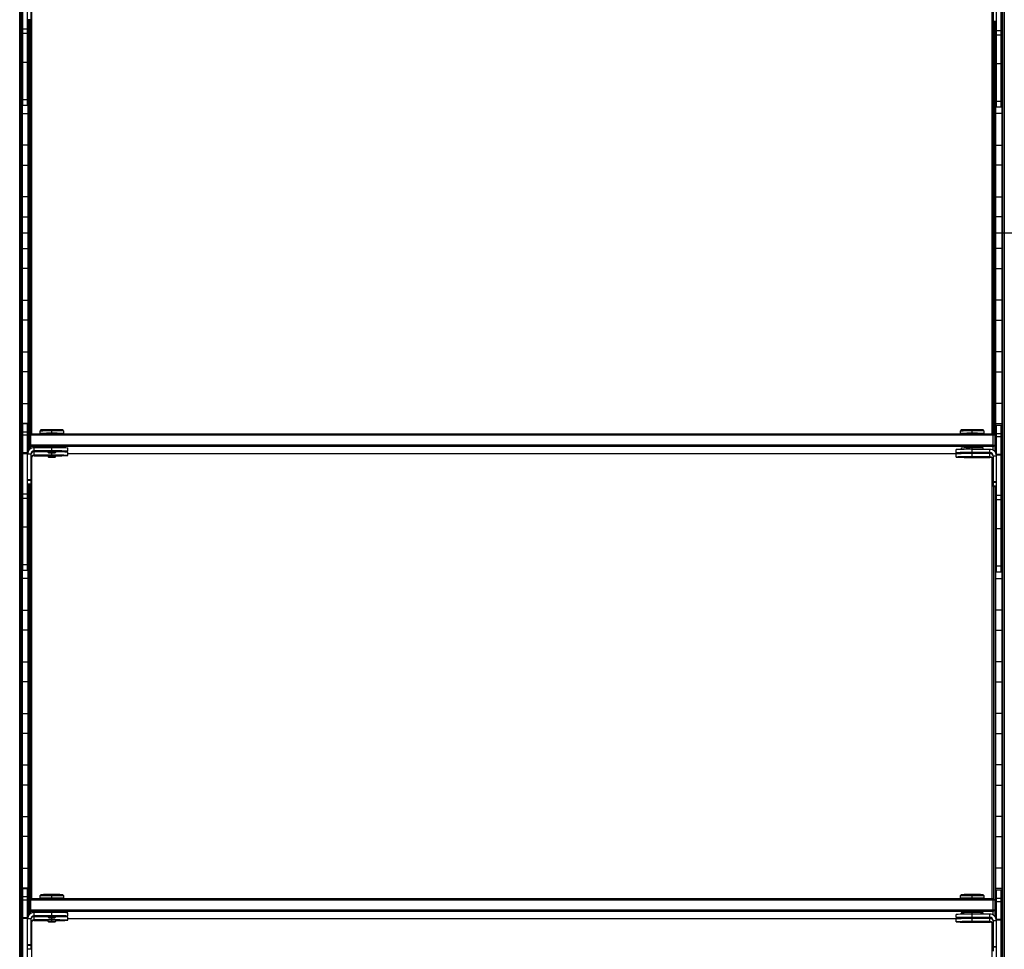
# Model space of a CAD drawing. Header units: millimetres. Extents: x -305 to 1524, y -1202 to 1202.
# Tile 2 of 8: x -305 to 305, y -444 to 132. Entities that reach past the tile are written whole.
import ezdxf

# ---------------------------------------------------------------- set-up
doc = ezdxf.new("R2010")
doc.units = ezdxf.units.MM

msp = doc.modelspace()

# ---------------------------------------------------------------- linework, layer by layer
at = {"color": 7, "linetype": 'Continuous', "lineweight": 25}
for p, q in [((-304.88, -1200), (-304.88, 1200)), ((-304.52, 1199.65), (-304.52, -1199.65)), ((-303.73, 1198.85), (-303.73, -1198.85)), ((-303.38, 1198.5), (-303.38, -1198.5)), ((303.38, 1198.5), (303.38, -1198.5)), ((303.73, -1198.85), (303.73, 1198.85)), ((304.52, 1199.65), (304.52, -1199.65)), ((304.88, 1200), (304.88, -1200)), ((-303, 78.75), (-303, 169.75)), ((-300, 78.75), (-300, 169.75)), ((300, 77.75), (300, 168.75)), ((303, 77.75), (303, 168.75)), ((-298, 150.78), (-298, 131.82)), ((-297.43, -124.54), (-297.43, 149.22)), ((297.43, -124.54), (297.43, 148.22)), ((298, 149.78), (298, 130.82)), ((-298, 131.82), (-300, 131.82)), ((-299.62, -135.53), (-299.62, 131.82)), ((-299.27, 131.82), (-299.27, -134.92)), ((-298.48, 131.82), (-298.48, -125.01)), ((-298.12, -124.66), (-298.12, 131.82)), ((298, 131.17), (300, 131.17)), ((298, 130.82), (300, 130.82)), ((298.12, -124.66), (298.12, 130.82)), ((298.48, 130.82), (298.48, -125.01)), ((299.27, 130.82), (299.27, -135.92)), ((299.62, -136.53), (299.62, 130.82)), ((-300, 126.08), (-303, 126.08)), ((-300, 123.41), (-303, 123.41)), ((303, 125.08), (300, 125.08)), ((303, 122.41), (300, 122.41)), ((-303, 118.2), (-303.38, 118.2)), ((-299.62, 118.2), (-300, 118.2)), ((299.62, 118.2), (300, 118.2)), ((303, 118.2), (303.38, 118.2)), ((-303.38, 105.8), (-303, 105.8)), ((-300, 105.56), (-303, 105.56)), ((-300, 105.8), (-299.62, 105.8)), ((300, 105.8), (299.62, 105.8)), ((303, 104.56), (300, 104.56)), ((303.38, 105.8), (303, 105.8)), ((-303, 86.2), (-303.38, 86.2)), ((-299.62, 86.2), (-300, 86.2)), ((299.62, 86.2), (300, 86.2)), ((303, 86.2), (303.38, 86.2)), ((-300, 82.32), (-303, 82.32)), ((303, 81.32), (300, 81.32)), ((-303.38, 73.8), (-299.62, 73.8)), ((-300, 78.75), (-303, 78.75)), ((303.38, 73.8), (299.62, 73.8)), ((303, 77.75), (300, 77.75)), ((-299.62, 54.2), (-303.38, 54.2)), ((299.62, 54.2), (303.38, 54.2)), ((-303.38, 41.8), (-299.62, 41.8)), ((303.38, 41.8), (299.62, 41.8)), ((-299.62, 22.2), (-303.38, 22.2)), ((299.62, 22.2), (303.38, 22.2)), ((-303.38, 9.8), (-299.62, 9.8)), ((303.38, 9.8), (299.62, 9.8)), ((-304.88, 0), (-297.43, 0)), ((297.43, 0), (312.32, 0)), ((-303.38, -9.8), (-299.62, -9.8)), ((303.38, -9.8), (299.62, -9.8)), ((-299.62, -22.2), (-303.38, -22.2)), ((299.62, -22.2), (303.38, -22.2)), ((-303.38, -41.8), (-299.62, -41.8)), ((303.38, -41.8), (299.62, -41.8)), ((-299.62, -54.2), (-303.38, -54.2)), ((299.62, -54.2), (303.38, -54.2)), ((-303.38, -73.8), (-299.62, -73.8)), ((303.38, -73.8), (299.62, -73.8)), ((-299.62, -86.2), (-303.38, -86.2)), ((299.62, -86.2), (303.38, -86.2)), ((-303.38, -105.8), (-299.62, -105.8)), ((303.38, -105.8), (299.62, -105.8)), ((-299.62, -118.2), (-303.38, -118.2)), ((-303, -209.25), (-303, -118.25)), ((-303, -118.25), (-300, -118.25)), ((-300, -209.25), (-300, -118.25)), ((299.62, -118.2), (303.38, -118.2)), ((300, -210.25), (300, -119.25)), ((300, -119.25), (303, -119.25)), ((303, -210.25), (303, -119.25)), ((-300, -123.52), (-303, -123.52)), ((-300, -125.49), (-303, -125.49)), ((-299, -125.54), (-298, -124.54)), ((-299, -125.54), (-298, -125.52)), ((-299, -125.54), (-299, -134.57)), ((-298, -133.75), (-298, -124.54)), ((-298, -124.54), (298, -124.54)), ((298, -125.52), (-298, -125.52)), ((-291.75, -122.19), (-292.5, -122.94)), ((-292.5, -122.94), (-292.5, -124.39)), ((-291.75, -124.39), (-291.75, -124.54)), ((-285, -124.26), (-285, -122.08)), ((-285, -124.28), (-285, -124.54)), ((-277.5, -122.94), (-278.25, -122.19)), ((-278.25, -124.54), (-278.25, -124.39)), ((-277.5, -124.39), (-277.5, -122.94)), ((278.25, -122.19), (277.5, -122.94)), ((277.5, -122.94), (277.5, -124.39)), ((278.25, -124.39), (278.25, -124.54)), ((285, -124.26), (285, -122.08)), ((285, -124.28), (285, -124.54)), ((292.5, -122.94), (291.75, -122.19)), ((291.75, -124.54), (291.75, -124.39)), ((292.5, -124.39), (292.5, -122.94)), ((298, -134.75), (298, -124.54)), ((299, -125.54), (298, -124.54)), ((299, -125.54), (298, -125.52)), ((299, -125.54), (299, -135.57)), ((303, -124.52), (300, -124.52)), ((303, -126.49), (300, -126.49)), ((-298, -131.52), (-299, -131.54)), ((-298, -132.54), (-299, -131.54)), ((-298, -131.52), (298, -131.52)), ((298, -132.54), (-298, -132.54)), ((-296, -135.57), (-296, -133.22)), ((-285, -133.22), (-296, -133.22)), ((-285, -135.22), (-285, -133.22)), ((-275, -135.39), (-275, -133.39)), ((278.25, -133.39), (278.25, -134.26)), ((285, -136.22), (285, -133.27)), ((291.75, -134.22), (291.75, -133.39)), ((298, -131.52), (299, -131.54)), ((298, -132.54), (299, -131.54)), ((-303.38, -137.8), (-303, -137.8)), ((-300, -136.48), (-303, -136.48)), ((-300, -136.92), (-303, -136.92)), ((-298, -137.22), (-300, -137.22)), ((-298, -137.22), (-298, -156.18)), ((-297.43, -412.54), (-297.43, -138.78)), ((-285, -135.22), (-296, -135.22)), ((-296, -135.57), (-287.5, -135.57)), ((-296, -138.18), (-296, -135.84)), ((-287.5, -135.84), (-296, -135.84)), ((-285, -137.83), (-296, -137.83)), ((-296, -138.18), (-287.5, -138.18)), ((-287.5, -135.39), (-287.5, -135.89)), ((-287.5, -135.89), (-287, -136.39)), ((-287.5, -138.01), (-287.5, -138.51)), ((-287.5, -138.51), (-287, -139.01)), ((-285, -136.36), (-285, -135.35)), ((-285, -137.83), (-285, -136.43)), ((-285, -138.97), (-285, -137.97)), ((-283, -136.39), (-282.5, -135.89)), ((-283, -139.01), (-282.5, -138.51)), ((-282.5, -135.89), (-282.5, -135.39)), ((-282.5, -138.51), (-282.5, -138.01)), ((-275, -138.01), (-275, -136.01)), ((-275, -136.86), (278.25, -136.86)), ((275, -136.39), (275, -134.39)), ((275, -139.01), (275, -137.01)), ((278.25, -136.52), (278.25, -136.88)), ((282.98, -136.37), (283, -136.39)), ((282.98, -138.99), (283, -139.01)), ((296, -134.22), (285, -134.22)), ((296, -136.22), (285, -136.22)), ((285, -136.36), (285, -136.35)), ((285, -136.43), (285, -136.43)), ((285, -136.57), (296, -136.57)), ((285, -138.83), (285, -136.57)), ((296, -136.84), (285, -136.84)), ((296, -138.83), (285, -138.83)), ((285, -138.97), (285, -138.97)), ((285, -139.05), (285, -139.04)), ((285, -139.18), (296, -139.18)), ((287, -136.39), (287.02, -136.37)), ((287, -139.01), (287.02, -138.99)), ((291.75, -136.84), (291.75, -136.57)), ((296, -136.57), (296, -134.22)), ((296, -139.18), (296, -136.84)), ((296.49, -136.86), (297.05, -136.86)), ((297.43, -412.54), (297.43, -139.78)), ((298, -138.22), (298, -157.18)), ((298, -138.22), (300, -138.22)), ((300, -137.8), (299.98, -137.8)), ((303, -137.48), (300, -137.48)), ((303, -137.92), (300, -137.92)), ((303.38, -137.8), (303, -137.8)), ((-303, -150.2), (-303.38, -150.2)), ((303, -150.2), (303.38, -150.2)), ((-298, -153.21), (-300, -153.21)), ((-298, -153.56), (-300, -153.56)), ((-298, -155.83), (-300, -155.83)), ((-298, -156.18), (-300, -156.18)), ((-299.62, -423.53), (-299.62, -156.18)), ((-299.27, -156.18), (-299.27, -422.92)), ((-298.48, -413.01), (-298.48, -156.18)), ((-298.12, -156.18), (-298.12, -412.66)), ((298, -154.21), (300, -154.21)), ((298, -154.56), (300, -154.56)), ((298, -156.83), (300, -156.83)), ((298, -157.18), (300, -157.18)), ((298.12, -157.18), (298.12, -412.66)), ((298.48, -413.01), (298.48, -157.18)), ((299.27, -157.18), (299.27, -423.92)), ((299.62, -424.53), (299.62, -157.18)), ((-300, -161.92), (-303, -161.92)), ((-300, -164.59), (-303, -164.59)), ((303, -162.92), (300, -162.92)), ((-303.38, -169.8), (-303, -169.8)), ((-300, -169.8), (-299.62, -169.8)), ((300, -169.8), (299.62, -169.8)), ((303, -165.59), (300, -165.59)), ((303.38, -169.8), (303, -169.8)), ((-303, -182.2), (-303.38, -182.2)), ((-300, -182.44), (-303, -182.44)), ((-299.62, -182.2), (-300, -182.2)), ((299.62, -182.2), (300, -182.2)), ((303, -182.2), (303.38, -182.2)), ((303, -183.44), (300, -183.44)), ((-303.38, -201.8), (-303, -201.8)), ((-300, -205.68), (-303, -205.68)), ((-300, -201.8), (-299.62, -201.8)), ((300, -201.8), (299.62, -201.8)), ((303, -206.68), (300, -206.68)), ((303.38, -201.8), (303, -201.8)), ((-300, -209.25), (-303, -209.25)), ((303, -210.25), (300, -210.25)), ((-299.62, -214.2), (-303.38, -214.2)), ((299.62, -214.2), (303.38, -214.2)), ((-303.38, -233.8), (-299.62, -233.8)), ((303.38, -233.8), (299.62, -233.8)), ((-299.62, -246.2), (-303.38, -246.2)), ((299.62, -246.2), (303.38, -246.2)), ((-303.38, -265.8), (-299.62, -265.8)), ((303.38, -265.8), (299.62, -265.8)), ((-299.62, -278.2), (-303.38, -278.2)), ((299.62, -278.2), (303.38, -278.2)), ((-303.38, -297.8), (-299.62, -297.8)), ((303.38, -297.8), (299.62, -297.8)), ((-299.62, -310.2), (-303.38, -310.2)), ((299.62, -310.2), (303.38, -310.2)), ((-303.38, -329.8), (-299.62, -329.8)), ((303.38, -329.8), (299.62, -329.8)), ((-299.62, -342.2), (-303.38, -342.2)), ((299.62, -342.2), (303.38, -342.2)), ((-303.38, -361.8), (-299.62, -361.8)), ((303.38, -361.8), (299.62, -361.8)), ((-299.62, -374.2), (-303.38, -374.2)), ((299.62, -374.2), (303.38, -374.2)), ((-303.38, -393.8), (-299.62, -393.8)), ((303.38, -393.8), (299.62, -393.8)), ((-299.62, -406.2), (-303.38, -406.2)), ((-303, -497.25), (-303, -406.25)), ((-303, -406.25), (-300, -406.25)), ((-300, -497.25), (-300, -406.25)), ((299.62, -406.2), (303.38, -406.2)), ((300, -498.25), (300, -407.25)), ((300, -407.25), (303, -407.25)), ((303, -498.25), (303, -407.25)), ((-300, -411.52), (-303, -411.52)), ((-300, -413.49), (-303, -413.49)), ((-299, -413.54), (-298, -412.54)), ((-299, -413.54), (-298, -413.52)), ((-299, -413.54), (-299, -422.57)), ((-298, -421.75), (-298, -412.54)), ((-298, -412.54), (298, -412.54)), ((298, -413.52), (-298, -413.52)), ((-291.75, -410.19), (-292.5, -410.94)), ((-292.5, -410.94), (-292.5, -412.39)), ((-291.75, -412.39), (-291.75, -412.54)), ((-285, -412.26), (-285, -410.08)), ((-285, -412.28), (-285, -412.54)), ((-277.5, -410.94), (-278.25, -410.19)), ((-278.25, -412.54), (-278.25, -412.39)), ((-277.5, -412.39), (-277.5, -410.94)), ((278.25, -410.19), (277.5, -410.94)), ((277.5, -410.94), (277.5, -412.39)), ((278.25, -412.39), (278.25, -412.54)), ((285, -412.26), (285, -410.08)), ((285, -412.28), (285, -412.54)), ((292.5, -410.94), (291.75, -410.19)), ((291.75, -412.54), (291.75, -412.39)), ((292.5, -412.39), (292.5, -410.94)), ((298, -422.75), (298, -412.54)), ((299, -413.54), (298, -412.54)), ((299, -413.54), (298, -413.52)), ((299, -413.54), (299, -423.57)), ((303, -412.52), (300, -412.52)), ((303, -414.49), (300, -414.49)), ((-298, -419.52), (-299, -419.54)), ((-298, -420.54), (-299, -419.54)), ((-298, -419.52), (298, -419.52)), ((298, -420.54), (-298, -420.54)), ((298, -419.52), (299, -419.54)), ((298, -420.54), (299, -419.54)), ((-303.38, -425.8), (-303, -425.8)), ((-300, -424.48), (-303, -424.48)), ((-300, -424.92), (-303, -424.92)), ((-298, -425.22), (-300, -425.22)), ((-298, -425.22), (-298, -444.18)), ((-297.43, -700.54), (-297.43, -426.78)), ((-296, -423.57), (-296, -421.22)), ((-285, -421.22), (-296, -421.22)), ((-285, -423.22), (-296, -423.22)), ((-296, -423.57), (-287.5, -423.57)), ((-296, -426.18), (-296, -423.84)), ((-287.5, -423.84), (-296, -423.84)), ((-285, -425.83), (-296, -425.83)), ((-296, -426.18), (-287.5, -426.18)), ((-287.5, -423.39), (-287.5, -423.89)), ((-287.5, -423.89), (-287, -424.39)), ((-287.5, -426.01), (-287.5, -426.51)), ((-287.5, -426.51), (-287, -427.01)), ((-285, -423.22), (-285, -421.22)), ((-285, -424.36), (-285, -423.35)), ((-285, -425.83), (-285, -424.43)), ((-285, -426.97), (-285, -425.97)), ((-283, -424.39), (-282.5, -423.89)), ((-283, -427.01), (-282.5, -426.51)), ((-282.5, -423.89), (-282.5, -423.39)), ((-282.5, -426.51), (-282.5, -426.01)), ((-275, -423.39), (-275, -421.39)), ((-275, -426.01), (-275, -424.01)), ((-275, -424.86), (278.25, -424.86)), ((275, -424.39), (275, -422.39)), ((275, -427.01), (275, -425.01)), ((278.25, -421.39), (278.25, -422.26)), ((278.25, -424.52), (278.25, -424.88)), ((282.98, -424.37), (283, -424.39)), ((285, -424.22), (285, -421.27)), ((296, -422.22), (285, -422.22)), ((296, -424.22), (285, -424.22)), ((285, -424.36), (285, -424.35)), ((285, -424.43), (285, -424.43)), ((285, -424.57), (296, -424.57)), ((285, -426.83), (285, -424.57)), ((296, -424.84), (285, -424.84)), ((287, -424.39), (287.02, -424.37)), ((291.75, -422.22), (291.75, -421.39)), ((291.75, -424.84), (291.75, -424.57)), ((296, -424.57), (296, -422.22)), ((296, -427.18), (296, -424.84)), ((296.49, -424.86), (297.05, -424.86)), ((298, -426.22), (298, -445.18)), ((298, -426.22), (300, -426.22)), ((300, -425.8), (299.98, -425.8)), ((303, -425.48), (300, -425.48)), ((303, -425.92), (300, -425.92)), ((303.38, -425.8), (303, -425.8)), ((282.98, -426.99), (283, -427.01)), ((296, -426.83), (285, -426.83)), ((285, -426.97), (285, -426.97)), ((285, -427.05), (285, -427.04)), ((285, -427.18), (296, -427.18)), ((287, -427.01), (287.02, -426.99)), ((297.43, -700.54), (297.43, -427.78)), ((-303, -438.2), (-303.38, -438.2)), ((303, -438.2), (303.38, -438.2)), ((-298, -441.21), (-300, -441.21)), ((-298, -441.56), (-300, -441.56)), ((-298, -443.83), (-300, -443.83)), ((298, -442.21), (300, -442.21)), ((298, -442.56), (300, -442.56))]:
    msp.add_line(p, q, dxfattribs=at)
at = {"color": 7, "linetype": 'Continuous', "lineweight": 25, "flags": 128}
for points in [[(-291.75, -124.45), (-291.76, -124.45), (-292.31, -124.42), (-292.5, -124.39), (-292.31, -124.36), (-291.76, -124.34), (-290.86, -124.31), (-289.68, -124.29), (-288.25, -124.28), (-286.67, -124.27), (-285, -124.26)], [(-285, -124.26), (-283.33, -124.27), (-281.75, -124.28), (-280.32, -124.29), (-279.14, -124.31), (-278.24, -124.34), (-277.69, -124.36), (-277.5, -124.39), (-277.69, -124.42), (-278.24, -124.45), (-278.25, -124.45)], [(278.25, -124.45), (278.24, -124.45), (277.69, -124.42), (277.5, -124.39), (277.69, -124.36), (278.24, -124.34), (279.14, -124.31), (280.32, -124.29), (281.75, -124.28), (283.33, -124.27), (285, -124.26)], [(285, -124.26), (286.67, -124.27), (288.25, -124.28), (289.68, -124.29), (290.86, -124.31), (291.76, -124.34), (292.31, -124.36), (292.5, -124.39), (292.31, -124.42), (291.76, -124.45), (291.75, -124.45)], [(-296, -135.84), (-296.78, -135.91), (-297.31, -136.06)], [(-285, -136.36), (-285.77, -136.36), (-286.41, -136.37), (-286.85, -136.38), (-287, -136.39), (-286.85, -136.4), (-286.41, -136.42), (-285.77, -136.42), (-285, -136.43)], [(-285, -138.97), (-285.77, -138.98), (-286.41, -138.98), (-286.85, -139), (-287, -139.01), (-286.85, -139.02), (-286.41, -139.03), (-285.77, -139.04), (-285, -139.04)], [(-285, -136.43), (-284.23, -136.42), (-283.59, -136.42), (-283.15, -136.4), (-283, -136.39), (-283.15, -136.38), (-283.59, -136.37), (-284.23, -136.36), (-285, -136.36)], [(-285, -139.04), (-284.23, -139.04), (-283.59, -139.03), (-283.15, -139.02), (-283, -139.01), (-283.15, -139), (-283.59, -138.98), (-284.23, -138.98), (-285, -138.97)], [(285, -136.43), (284.14, -136.43), (283.41, -136.42), (282.92, -136.41), (282.75, -136.39), (282.92, -136.38), (283.41, -136.36), (284.14, -136.36), (285, -136.35)], [(285, -139.05), (284.14, -139.05), (283.41, -139.04), (282.92, -139.02), (282.75, -139.01), (282.92, -138.99), (283.41, -138.98), (284.14, -138.97), (285, -138.97)], [(285, -136.36), (284.23, -136.36), (283.59, -136.37), (283.15, -136.38), (283, -136.39), (283.15, -136.4), (283.59, -136.42), (284.23, -136.42), (285, -136.43)], [(285, -138.97), (284.23, -138.98), (283.59, -138.98), (283.15, -139), (283, -139.01), (283.15, -139.02), (283.59, -139.03), (284.23, -139.04), (285, -139.04)], [(285, -136.35), (285.86, -136.36), (286.59, -136.36), (287.08, -136.38), (287.25, -136.39), (287.08, -136.41), (286.59, -136.42), (285.86, -136.43), (285, -136.43)], [(285, -136.43), (285.77, -136.42), (286.41, -136.42), (286.85, -136.4), (287, -136.39), (286.85, -136.38), (286.41, -136.37), (285.77, -136.36), (285, -136.36)], [(285, -139.04), (285.77, -139.04), (286.41, -139.03), (286.85, -139.02), (287, -139.01), (286.85, -139), (286.41, -138.98), (285.77, -138.98), (285, -138.97)], [(285, -138.97), (285.86, -138.97), (286.59, -138.98), (287.08, -138.99), (287.25, -139.01), (287.08, -139.02), (286.59, -139.04), (285.86, -139.05), (285, -139.05)], [(297.31, -137.06), (296.78, -136.91), (296, -136.84)], [(-291.75, -412.45), (-291.76, -412.45), (-292.31, -412.42), (-292.5, -412.39), (-292.31, -412.36), (-291.76, -412.34), (-290.86, -412.31), (-289.68, -412.29), (-288.25, -412.28), (-286.67, -412.27), (-285, -412.26)], [(-285, -412.26), (-283.33, -412.27), (-281.75, -412.28), (-280.32, -412.29), (-279.14, -412.31), (-278.24, -412.34), (-277.69, -412.36), (-277.5, -412.39), (-277.69, -412.42), (-278.24, -412.45), (-278.25, -412.45)], [(278.25, -412.45), (278.24, -412.45), (277.69, -412.42), (277.5, -412.39), (277.69, -412.36), (278.24, -412.34), (279.14, -412.31), (280.32, -412.29), (281.75, -412.28), (283.33, -412.27), (285, -412.26)], [(285, -412.26), (286.67, -412.27), (288.25, -412.28), (289.68, -412.29), (290.86, -412.31), (291.76, -412.34), (292.31, -412.36), (292.5, -412.39), (292.31, -412.42), (291.76, -412.45), (291.75, -412.45)], [(-296, -423.84), (-296.78, -423.91), (-297.31, -424.06)], [(-287.5, -426.51), (-287.5, -426.51), (-287.31, -426.49), (-286.77, -426.48), (-285.96, -426.47), (-285, -426.47)], [(-285, -424.36), (-285.77, -424.36), (-286.41, -424.37), (-286.85, -424.38), (-287, -424.39), (-286.85, -424.4), (-286.41, -424.42), (-285.77, -424.42), (-285, -424.43)], [(-285, -423.85), (-284.04, -423.85), (-283.23, -423.86), (-282.69, -423.87), (-282.5, -423.89), (-282.5, -423.89)], [(-285, -424.43), (-284.23, -424.42), (-283.59, -424.42), (-283.15, -424.4), (-283, -424.39), (-283.15, -424.38), (-283.59, -424.37), (-284.23, -424.36), (-285, -424.36)], [(-285, -426.47), (-284.04, -426.47), (-283.23, -426.48), (-282.69, -426.49), (-282.5, -426.51), (-282.5, -426.51)], [(285, -424.43), (284.14, -424.43), (283.41, -424.42), (282.92, -424.41), (282.75, -424.39), (282.92, -424.38), (283.41, -424.36), (284.14, -424.36), (285, -424.35)], [(285, -424.36), (284.23, -424.36), (283.59, -424.37), (283.15, -424.38), (283, -424.39), (283.15, -424.4), (283.59, -424.42), (284.23, -424.42), (285, -424.43)], [(285, -424.35), (285.86, -424.36), (286.59, -424.36), (287.08, -424.38), (287.25, -424.39), (287.08, -424.41), (286.59, -424.42), (285.86, -424.43), (285, -424.43)], [(285, -424.43), (285.77, -424.42), (286.41, -424.42), (286.85, -424.4), (287, -424.39), (286.85, -424.38), (286.41, -424.37), (285.77, -424.36), (285, -424.36)], [(297.31, -425.06), (296.78, -424.91), (296, -424.84)], [(-285, -426.97), (-285.77, -426.98), (-286.41, -426.98), (-286.85, -427), (-287, -427.01), (-286.85, -427.02), (-286.41, -427.03), (-285.77, -427.04), (-285, -427.04)], [(-285, -427.04), (-284.23, -427.04), (-283.59, -427.03), (-283.15, -427.02), (-283, -427.01), (-283.15, -427), (-283.59, -426.98), (-284.23, -426.98), (-285, -426.97)], [(285, -427.05), (284.14, -427.05), (283.41, -427.04), (282.92, -427.02), (282.75, -427.01), (282.92, -426.99), (283.41, -426.98), (284.14, -426.97), (285, -426.97)], [(285, -426.97), (284.23, -426.98), (283.59, -426.98), (283.15, -427), (283, -427.01), (283.15, -427.02), (283.59, -427.03), (284.23, -427.04), (285, -427.04)], [(285, -427.04), (285.77, -427.04), (286.41, -427.03), (286.85, -427.02), (287, -427.01), (286.85, -427), (286.41, -426.98), (285.77, -426.98), (285, -426.97)], [(285, -426.97), (285.86, -426.97), (286.59, -426.98), (287.08, -426.99), (287.25, -427.01), (287.08, -427.02), (286.59, -427.04), (285.86, -427.05), (285, -427.05)]]:
    msp.add_lwpolyline(points, dxfattribs=at)
at = {"color": 7, "linetype": 'Continuous', "lineweight": 25}
for centre, radius, start, end in [((-286.6, -246.23), 123.43, 89.25854, 92.74116), ((-286.54, -229.34), 107.28, 89.1797, 92.78539), ((-286.55, -228.68), 104.41, 89.14727, 92.85242), ((-282.94, -198.68), 76.63, 86.49325, 91.54166), ((-282.85, -214.46), 91.67, 86.65543, 91.34487), ((-282.92, -198.3), 74.05, 86.38746, 91.61285), ((283.4, -246.23), 123.43, 89.25854, 92.74116), ((283.46, -229.34), 107.28, 89.1797, 92.78539), ((283.45, -228.68), 104.41, 89.14727, 92.85242), ((287.06, -198.68), 76.63, 86.49325, 91.54166), ((287.15, -214.46), 91.67, 86.65543, 91.34487), ((287.08, -198.3), 74.05, 86.38746, 91.61285), ((-296, -137.22), 4, 89.99564, 179.99564), ((-282.5, -276.6), 143.4, 87.00167, 90.99863), ((283.45, -237.68), 104.41, 89.14727, 92.85242), ((287.08, -207.29), 74.05, 86.38746, 91.61285), ((-296, -137.22), 2, 89.99564, 179.99564), ((-296, -137.57), 2, 89.99564, 179.99564), ((-296, -139.83), 2, 89.99564, 179.99564), ((-296, -140.18), 2, 89.99564, 179.99564), ((-285.62, -171.69), 35.85, 89.00137, 92.99833), ((-285.62, -174.31), 35.85, 89.00137, 92.99833), ((-282.5, -278.59), 143.4, 87.00167, 90.99863), ((-284.38, -171.69), 35.85, 87.00167, 90.99863), ((-282.5, -281.21), 143.4, 87.00167, 90.99863), ((-284.38, -174.31), 35.85, 87.00167, 90.99863), ((-281.4, -17.71), 117.85, 269.46681, 273.11461), ((-280.69, -221.87), 86.05, 86.21089, 91.20769), ((-281.4, -20.33), 117.85, 269.46681, 273.11461), ((282.5, -277.6), 143.4, 89.00137, 92.99833), ((282.5, -279.59), 143.4, 89.00137, 92.99833), ((282.5, 6.81), 143.4, 267.00167, 270.99863), ((282.5, -280.21), 143.4, 89.00137, 92.99833), ((282.5, -282.21), 143.4, 89.00137, 92.99833), ((282.5, 4.19), 143.4, 267.00167, 270.99863), ((296, -138.22), 4, 0.00436, 90.00436), ((296, -138.22), 2, 0.00436, 90.00436), ((296, -138.57), 2, 0.00436, 90.00436), ((296, -140.83), 2, 0.00436, 90.00436), ((296, -141.18), 2, 0.00436, 90.00436), ((-286.6, -534.23), 123.43, 89.25854, 92.74116), ((-286.54, -517.34), 107.28, 89.1797, 92.78539), ((-286.55, -516.68), 104.41, 89.14727, 92.85242), ((-282.94, -486.68), 76.63, 86.49325, 91.54166), ((-282.85, -502.46), 91.67, 86.65543, 91.34487), ((-282.92, -486.3), 74.05, 86.38746, 91.61285), ((283.4, -534.23), 123.43, 89.25854, 92.74116), ((283.46, -517.34), 107.28, 89.1797, 92.78539), ((283.45, -516.68), 104.41, 89.14727, 92.85242), ((287.06, -486.68), 76.63, 86.49325, 91.54166), ((287.15, -502.46), 91.67, 86.65543, 91.34487), ((287.08, -486.3), 74.05, 86.38746, 91.61285), ((-296, -425.22), 4, 89.99564, 179.99564), ((-296, -425.22), 2, 89.99564, 179.99564), ((-296, -425.57), 2, 89.99564, 179.99564), ((-296, -427.83), 2, 89.99564, 179.99564), ((-296, -428.18), 2, 89.99564, 179.99564), ((-285.62, -459.69), 35.85, 89.00137, 92.99833), ((-282.5, -564.6), 143.4, 87.00167, 90.99863), ((-282.5, -566.59), 143.4, 87.00167, 90.99863), ((-282.5, -569.21), 143.4, 87.00167, 90.99863), ((-281.4, -305.71), 117.85, 269.46681, 273.11461), ((-280.69, -509.87), 86.05, 86.21089, 91.20769), ((-281.4, -308.33), 117.85, 269.46681, 273.11461), ((282.5, -565.6), 143.4, 89.00137, 92.99833), ((282.5, -567.59), 143.4, 89.00137, 92.99833), ((282.5, -281.19), 143.4, 267.00167, 270.99863), ((282.5, -568.21), 143.4, 89.00137, 92.99833), ((282.5, -570.21), 143.4, 89.00137, 92.99833), ((283.45, -525.68), 104.41, 89.14727, 92.85242), ((287.08, -495.29), 74.05, 86.38746, 91.61285), ((296, -426.22), 4, 0.00436, 90.00436), ((296, -426.22), 2, 0.00436, 90.00436), ((296, -426.57), 2, 0.00436, 90.00436), ((282.5, -283.81), 143.4, 267.00167, 270.99863), ((296, -428.83), 2, 0.00436, 90.00436), ((296, -429.18), 2, 0.00436, 90.00436)]:
    msp.add_arc(centre, radius, start, end, dxfattribs=at)

doc.saveas('drawing.dxf')
